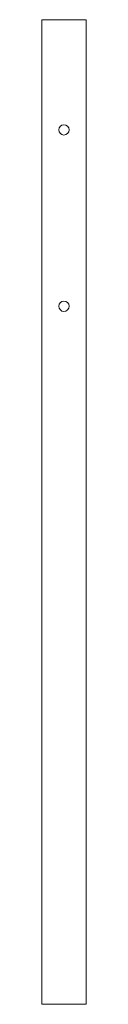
# Model space of a CAD drawing. Header units: millimetres. Extents: x 37 to 67, y -316 to 354.
import ezdxf

# ---------------------------------------------------------------- set-up
doc = ezdxf.new("R2010")
doc.units = ezdxf.units.MM

msp = doc.modelspace()

# ---------------------------------------------------------------- linework, layer by layer
at = {"color": 0, "linetype": 'Continuous', "lineweight": 0}
for p, q in [((38.56, 353.88), (36.56, 353.88)), ((36.56, 353.88), (36.56, -316.12)), ((38.56, 353.88), (64.56, 353.88)), ((66.56, 353.88), (64.56, 353.88)), ((66.56, 353.88), (66.56, -316.12)), ((38.56, -316.12), (36.56, -316.12)), ((38.56, -316.12), (64.56, -316.12)), ((66.56, -316.12), (64.56, -316.12))]:
    msp.add_line(p, q, dxfattribs=at)
for centre, start, end in [((51.56, 278.88), 0, 180), ((51.56, 278.88), 180, 0), ((51.56, 158.88), 0, 180), ((51.56, 158.88), 180, 0)]:
    msp.add_arc(centre, 3.5, start, end, dxfattribs=at)

doc.saveas('drawing.dxf')
